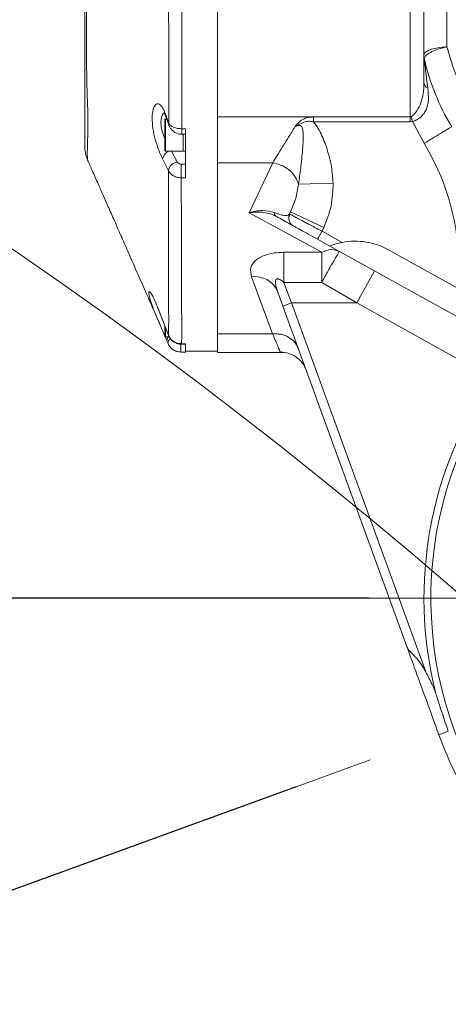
# Model space of a CAD drawing. Header units: millimetres. Extents: x 35469 to 44263, y -24881 to -16268.
# Tile 68 of 231: x 38581 to 38674, y -18148 to -17933. Entities that reach past the tile are written whole.
import ezdxf

# ---------------------------------------------------------------- set-up
doc = ezdxf.new("R2010")
doc.units = ezdxf.units.MM
doc.header["$LTSCALE"] = 0.3175
doc.linetypes.add('ACAD_ISO10W100', pattern=[18, 12, -3, 0, -3])
for name, color, linetype, lineweight in [('1轮廓实线层', 7, 'Continuous', 18), ('7标注层', 4, 'Continuous', 13), ('中心线', 4, 'ACAD_ISO10W100', 20)]:
    doc.layers.add(name, color=color, linetype=linetype, lineweight=lineweight)
doc.styles.add('标准汉字', font='gbenor.shx', dxfattribs={"bigfont": 'gbcbig.shx'})
doc.dimstyles.new('M1：18', dxfattribs={"dimscale": 18, "dimtxt": 3.5, "dimasz": 2.5, "dimexe": 2, "dimexo": 0, "dimgap": 1.5, "dimtad": 1, "dimdec": 1, "dimdsep": 46, "dimtxsty": '标准汉字', "dimcen": 5, "dimdle": 5, "dimclrd": 1, "dimclre": 1, "dimclrt": 256, "dimadec": 4, "dimazin": 2, "dimtfac": 1, "dimtdec": 1, "dimtmove": 0, "dimatfit": 3, "dimfxl": 1, "dimtolj": 1, "dimarcsym": 0})

# ---------------------------------------------------------------- blocks, each defined once
blk = doc.blocks.new('*D27')
at = {"layer": '7标注层', "color": 1, "lineweight": -2, "ltscale": 18, "transparency": 16777216}
for p, q in [((38657.01, -18059.5), (36752.75, -18059.5)), ((36788.75, -18794.5), (36788.75, -18104.5)), ((38585.62, -18839.5), (36752.75, -18839.5))]:
    blk.add_line(p, q, dxfattribs=at)
at = {"layer": '7标注层', "color": 1, "transparency": 16777216}
for points in [[(36796.25, -18104.5), (36781.25, -18104.5), (36788.75, -18059.5)], [(36781.25, -18794.5), (36796.25, -18794.5), (36788.75, -18839.5)]]:
    blk.add_solid(points, dxfattribs=at)
at = {"layer": 'Defpoints', "color": 0, "transparency": 16777216}
for p in [(36788.75, -18059.5), (38657.01, -18059.5), (38585.62, -18839.5)]:
    blk.add_point(p, dxfattribs=at)
at = {"layer": '7标注层', "transparency": 16777216, "insert": (36730.25, -18449.5), "char_height": 63, "attachment_point": 5, "rotation": 90, "style": '标准汉字'}
blk.add_mtext('\\A1;780', dxfattribs=at)
blk = doc.blocks.new('*D30')
at = {"layer": '7标注层', "color": 1, "lineweight": -2, "ltscale": 18, "transparency": 16777216}
for p, q in [((38643.82, -17909.5), (36752.75, -17909.5)), ((36788.75, -17954.5), (36788.75, -18014.5)), ((38657.01, -18059.5), (36752.75, -18059.5))]:
    blk.add_line(p, q, dxfattribs=at)
at = {"layer": '7标注层', "color": 1, "transparency": 16777216}
for points in [[(36796.25, -17954.5), (36781.25, -17954.5), (36788.75, -17909.5)], [(36781.25, -18014.5), (36796.25, -18014.5), (36788.75, -18059.5)]]:
    blk.add_solid(points, dxfattribs=at)
at = {"layer": 'Defpoints', "color": 0, "transparency": 16777216}
for p in [(38643.82, -17909.5), (36788.75, -18059.5), (38657.01, -18059.5)]:
    blk.add_point(p, dxfattribs=at)
at = {"layer": '7标注层', "transparency": 16777216, "insert": (36730.25, -17984.5), "char_height": 63, "attachment_point": 5, "rotation": 90, "style": '标准汉字'}
blk.add_mtext('\\A1;150', dxfattribs=at)
blk = doc.blocks.new('*D31')
at = {"layer": '7标注层', "color": 1, "lineweight": -2, "ltscale": 18, "transparency": 16777216}
for p, q in [((38753.98, -17970.42), (38753.98, -17628.92)), ((38641.09, -18100.59), (38349.37, -18206.76))]:
    blk.add_line(p, q, dxfattribs=at)
blk.add_arc((38753.98, -18059.5), 394.58, 96.5379, 193.4621, dxfattribs=at)
at = {"layer": '7标注层', "color": 1, "transparency": 16777216}
for points in [[(38709.48, -17674.97), (38708.63, -17659.99), (38753.98, -17664.92)], [(38363.06, -18153.51), (38377.43, -18149.2), (38383.2, -18194.45)]]:
    blk.add_solid(points, dxfattribs=at)
at = {"layer": 'Defpoints', "color": 0, "transparency": 16777216}
for p in [(38430.76, -17833.17), (38753.98, -17970.42), (38753.98, -18059.5), (38641.09, -18100.59), (38753.98, -18971.19)]:
    blk.add_point(p, dxfattribs=at)
at = {"layer": '7标注层', "transparency": 16777216, "insert": (38446.82, -17714.89), "char_height": 63, "attachment_point": 5, "rotation": 41.7122, "style": '标准汉字'}
blk.add_mtext('\\A1;110%%d', dxfattribs=at)
blk = doc.blocks.new('*D33')
at = {"layer": '7标注层', "color": 1, "lineweight": -2, "ltscale": 18, "transparency": 16777216}
blk.add_arc((38753.98, -18839.5), 445.67, 95.7877, 176.2123, dxfattribs=at)
at = {"layer": '7标注层', "color": 1, "transparency": 16777216}
for points in [[(38709.42, -18403.59), (38708.66, -18388.61), (38753.98, -18393.83)], [(38301.79, -18809.94), (38316.79, -18810.17), (38308.59, -18855.05)]]:
    blk.add_solid(points, dxfattribs=at)
at = {"layer": 'Defpoints', "color": 0, "transparency": 16777216}
for p in [(38753.98, -17970.42), (38526.67, -18456.15), (38753.98, -18839.5), (37974.46, -18866.72), (38753.98, -18971.19)]:
    blk.add_point(p, dxfattribs=at)
at = {"layer": '7标注层', "transparency": 16777216, "insert": (38391.31, -18489.27), "char_height": 63, "attachment_point": 5, "rotation": 46, "style": '标准汉字'}
blk.add_mtext('\\A1;92%%d', dxfattribs=at)
blk = doc.blocks.new('*D44')
at = {"layer": '7标注层', "color": 1, "lineweight": -2, "ltscale": 18, "transparency": 16777216}
for p, q in [((37974.46, -17796.16), (40892.23, -17796.16)), ((40856.23, -18794.5), (40856.23, -17841.16)), ((40604.54, -18839.5), (40892.23, -18839.5))]:
    blk.add_line(p, q, dxfattribs=at)
at = {"layer": '7标注层', "color": 1, "transparency": 16777216}
for points in [[(40863.73, -17841.16), (40848.73, -17841.16), (40856.23, -17796.16)], [(40848.73, -18794.5), (40863.73, -18794.5), (40856.23, -18839.5)]]:
    blk.add_solid(points, dxfattribs=at)
at = {"layer": 'Defpoints', "color": 0, "transparency": 16777216}
for p in [(37974.46, -17796.16), (40856.23, -17796.16), (40604.54, -18839.5)]:
    blk.add_point(p, dxfattribs=at)
at = {"layer": '7标注层', "transparency": 16777216, "insert": (40797.73, -18317.83), "char_height": 63, "attachment_point": 5, "rotation": 90, "style": '标准汉字'}
blk.add_mtext('\\A1;1043.3', dxfattribs=at)

msp = doc.modelspace()

# ---------------------------------------------------------------- linework, layer by layer
at = {"layer": '1轮廓实线层', "ltscale": 18}
for p, q in [((38623.983, -17801.106), (38623.983, -18005.58)), ((38594.983, -17823.202), (38594.983, -17960.889)), ((38623.983, -17859.399), (38623.983, -17954.488)), ((38673.983, -17871.376), (38673.983, -17939.279)), ((38665.983, -17909.495), (38665.983, -17954.488)), ((38668.983, -17909.495), (38668.983, -17947.077)), ((38612.483, -17961.895), (38612.483, -17955.095)), ((38612.854, -17954.995), (38612.583, -17954.995)), ((38612.583, -17954.995), (38612.583, -17961.995)), ((38612.659, -17954.049), (38613.333, -17955.955)), ((38612.692, -17954.545), (38613.374, -17956.439)), ((38623.983, -17954.488), (38665.983, -17954.488)), ((38623.983, -17954.488), (38623.983, -17964.533)), ((38665.983, -17954.546), (38644.906, -17954.546)), ((38644.906, -17954.546), (38644.906, -17955.582)), ((38644.906, -17955.582), (38665.983, -17955.582)), ((38665.983, -17954.488), (38666.209, -17954.486)), ((38665.983, -17954.488), (38665.983, -17954.546)), ((38665.983, -17955.582), (38665.983, -17954.546)), ((38666.448, -17955.522), (38665.983, -17955.582)), ((38666.182, -17954.499), (38666.209, -17954.486)), ((38666.182, -17954.499), (38666.448, -17955.522)), ((38666.489, -17955.515), (38666.448, -17955.522)), ((38666.448, -17955.522), (38669.025, -17960.297)), ((38616.983, -17957.124), (38616.201, -17957.124)), ((38616.201, -17957.124), (38616.201, -17958.311)), ((38616.983, -17957.124), (38616.983, -17967.812)), ((38612.483, -17959.278), (38612.137, -17958.495)), ((38616.201, -17958.32), (38616.983, -17958.32)), ((38616.483, -17958.495), (38616.483, -17958.32)), ((38616.483, -17958.32), (38616.483, -17961.995)), ((38616.483, -17961.995), (38616.483, -17958.495)), ((38612.583, -17961.995), (38616.483, -17961.995)), ((38615.122, -17964.359), (38613.944, -17961.995)), ((38616.483, -17961.995), (38616.983, -17961.995)), ((38613.25, -17966.26), (38611.976, -17963.699)), ((38616.057, -17964.848), (38616.057, -17966.172)), ((38616.983, -17964.848), (38616.057, -17964.848)), ((38616.057, -17966.172), (38616.057, -17967.812)), ((38623.983, -17964.533), (38635.981, -17964.533)), ((38623.983, -17964.533), (38623.983, -18001.836)), ((38635.981, -17964.533), (38630.847, -17975.419)), ((38616.057, -17967.812), (38616.983, -17967.812)), ((38649.161, -17968.98), (38641.629, -17969.229)), ((38630.847, -17975.419), (38646.671, -17984.059)), ((38639.667, -17975.708), (38639.87, -17975.271)), ((38639.87, -17975.271), (38647.121, -17978.652)), ((38647.121, -17978.652), (38646.74, -17979.469)), ((38648.436, -17982.696), (38645.77, -17981.218)), ((38646.74, -17979.469), (38651.135, -17981.905)), ((38648.436, -17982.696), (38679.687, -18000.019)), ((38661.255, -17983.513), (38663.74, -17984.891)), ((38646.671, -17984.059), (38638.44, -17984.059)), ((38638.44, -17984.059), (38638.44, -17990.626)), ((38646.671, -17990.626), (38646.671, -17984.059)), ((38663.74, -17984.891), (38676.462, -17991.943)), ((38631.391, -17989.426), (38635.959, -18001.836)), ((38658.178, -17988.096), (38654.3, -17995.093)), ((38638.44, -17990.626), (38646.671, -17990.626)), ((38640.087, -17995.093), (38638.44, -17990.626)), ((38654.3, -17995.093), (38646.671, -17990.626)), ((38638.208, -17995.777), (38637.029, -17992.538)), ((38610.831, -17995.919), (38613.283, -18002.127)), ((38610.909, -17996.144), (38613.363, -18002.344)), ((38638.208, -17995.777), (38640.087, -17995.093)), ((38665.24, -18070.046), (38638.208, -17995.777)), ((38640.087, -17995.093), (38669.37, -18075.547)), ((38654.3, -17995.093), (38640.087, -17995.093)), ((38683.849, -18011.472), (38654.3, -17995.093)), ((38611.565, -18000.259), (38611.759, -18000.701)), ((38612.483, -18002.395), (38612.483, -18000.119)), ((38612.583, -18000.383), (38612.583, -18002.495)), ((38612.963, -18003.473), (38612.55, -18002.523)), ((38612.583, -18002.495), (38613.457, -18002.495)), ((38613.391, -18002.332), (38613.283, -18002.127)), ((38623.983, -18001.836), (38635.959, -18001.836)), ((38623.983, -18001.836), (38623.983, -18005.886)), ((38612.963, -18003.473), (38613.193, -18004.003)), ((38615.942, -18005.805), (38615.942, -18004.085)), ((38616.983, -18003.997), (38616.121, -18003.997)), ((38616.121, -18004.104), (38616.121, -18003.997)), ((38616.121, -18004.104), (38616.983, -18004.104)), ((38616.983, -18003.997), (38616.983, -18005.898)), ((38615.942, -18005.805), (38616.983, -18005.805)), ((38616.983, -18005.62), (38623.983, -18005.62)), ((38623.983, -18005.886), (38637.986, -18005.886)), ((38637.824, -18005.855), (38638.15, -18005.872)), ((38674.285, -18088.503), (38672.23, -18089.251))]:
    msp.add_line(p, q, dxfattribs=at)
at = {"layer": '1轮廓实线层', "lineweight": 20, "ltscale": 18}
for points in [[(38612.659, -17954.049), (38612.643, -17954.336), (38612.692, -17954.546)], [(38610.831, -17995.919), (38610.884, -17996.1), (38610.91, -17996.144)], [(38637.722, -18005.851), (38637.672, -18005.849), (38637.643, -18005.848), (38637.639, -18005.848), (38637.639, -18005.848), (38637.638, -18005.848), (38637.638, -18005.848), (38637.638, -18005.848), (38637.638, -18005.848), (38637.638, -18005.848), (38637.638, -18005.848), (38637.638, -18005.848), (38637.638, -18005.848)]]:
    msp.add_lwpolyline(points, dxfattribs=at)
for centre, radius, start, end in [((38717.841, -17930.869), 50, 192.79542, 211.084), ((38670.433, -17946.911), 1.46, 186.53732, 244.33593), ((38612.583, -17955.095), 0.1, 90, 180), ((39330.54, -17774.129), 688.378, 195.188927, 195.27774), ((38614.134, -17964.03), 2.183, 111.23128, 171.26862), ((38612.583, -17961.895), 0.1, 180, 270), ((38615.536, -17966.64), 2.318, 100.3125, 170.58256), ((38641.479, -17976.553), 2, 155, 186.4496), ((38753.983, -18059.495), 83.5, 0, 209.18946), ((38641.479, -17976.553), 2, 202.79552, 241), ((38653.983, -17996.633), 15, 61, 100.94451), ((38632.198, -17994.627), 5.264, 23.3811, 98.81545), ((38612.583, -18002.395), 0.1, 180, 270), ((38614.017, -18003.338), 1.1, 129.97623, 177.07715), ((38614.339, -18003.84), 1.157, 123.77719, 188.11063), ((38753.983, -18059.495), 85, 145.59946, 193.78235), ((38753.983, -18059.495), 87, 200, 212.74072)]:
    msp.add_arc(centre, radius, start, end, dxfattribs=at)
at = {"layer": '1轮廓实线层', "ltscale": 18}
for points, knots in [([(38613.333, -17955.955), (38613.33, -17953.992), (38613.323, -17950.092), (38613.311, -17944.136), (38613.303, -17938.179), (38613.296, -17930.19), (38613.293, -17920.165), (38613.3, -17908.126), (38613.318, -17896.132), (38613.346, -17884.193), (38613.369, -17872.311), (38613.382, -17864.53), (38613.389, -17860.63)], [0, 0, 0, 0, 14724.2432397, 29255.8912033, 43782.0086326, 58319.8096787, 87333.226134, 116128.6762076, 144833.9045631, 173577.5973133, 202497.6770638, 231565.3615635, 231565.3615635, 231565.3615635, 231565.3615635]), ([(38616.201, -17957.124), (38616.199, -17955.693), (38616.194, -17952.958), (38616.179, -17948.803), (38616.168, -17944.783), (38616.158, -17940.738), (38616.15, -17936.678), (38616.139, -17929.892), (38616.134, -17920.365), (38616.147, -17908.104), (38616.176, -17895.883), (38616.222, -17883.71), (38616.258, -17871.589), (38616.278, -17863.651), (38616.287, -17859.672)], [0, 0, 0, 0, 12599.5633936, 24078.594971, 35546.9020104, 47010.7371699, 58476.3547881, 69950.1316547, 104290.5169228, 138372.0198542, 172352.6226629, 206396.4167279, 240670.6380387, 275120.2807987, 275120.2807987, 275120.2807987, 275120.2807987]), ([(38595.485, -17884.51), (38595.484, -17884.6), (38595.483, -17884.761), (38595.481, -17885.05), (38595.478, -17885.478), (38595.474, -17886.246), (38595.465, -17887.629), (38595.452, -17890.138), (38595.435, -17893.864), (38595.417, -17898.554), (38595.402, -17903.559), (38595.389, -17908.622), (38595.378, -17913.69), (38595.37, -17918.709), (38595.363, -17923.619), (38595.358, -17928.365), (38595.355, -17932.893), (38595.352, -17937.156), (38595.365, -17941.127), (38595.417, -17944.784), (38595.487, -17948.185), (38595.561, -17950.638), (38595.621, -17952.128), (38595.648, -17952.739), (38595.659, -17952.998), (38595.665, -17953.121), (38595.668, -17953.174), (38595.669, -17953.198)], [0, 0, 0, 0, 2169.165128, 3874.9671479, 6924.3140196, 12372.5754824, 22064.7241786, 39267.8265357, 69806.3359642, 104561.3077426, 139505.8318761, 174123.4707902, 208746.8414025, 243612.8227523, 278221.150065, 312818.1344725, 347644.7611116, 382222.0616715, 416923.3409153, 452038.863625, 486910.6724828, 526167.6582016, 543662.7656511, 551380.0322627, 554773.2934461, 556266.0384842, 557438.7652107, 557438.7652107, 557438.7652107, 557438.7652107]), ([(38673.983, -17939.279), (38673.97, -17939.28), (38673.593, -17939.287), (38672.655, -17939.342), (38671.26, -17939.563), (38670.001, -17939.967), (38669.147, -17940.481), (38669.038, -17940.856), (38668.983, -17941.044)], [0, 0, 0, 0, 710.6973798, 20796.196218, 51595.2186968, 82281.1060421, 112945.5461302, 143645.8925355, 143645.8925355, 143645.8925355, 143645.8925355]), ([(38673.983, -17939.279), (38673.97, -17939.282), (38673.6, -17939.35), (38672.679, -17939.556), (38671.309, -17939.999), (38670.073, -17940.602), (38669.234, -17941.249), (38669.126, -17941.639), (38669.072, -17941.835)], [0, 0, 0, 0, 720.7522033, 20795.4000927, 51593.3798613, 82278.2763901, 112941.5657271, 143640.5998255, 143640.5998255, 143640.5998255, 143640.5998255]), ([(38673.983, -17939.279), (38674.616, -17941.467), (38675.898, -17945.901), (38678.157, -17949.778), (38679.302, -17951.742)], [0, 0, 0, 0, 27808.2493202, 56359.5785963, 56359.5785963, 56359.5785963, 56359.5785963]), ([(38669.082, -17941.942), (38669.084, -17941.956), (38669.086, -17941.985), (38669.112, -17942.264), (38669.186, -17943.048), (38669.394, -17945.073), (38669.636, -17946.95), (38669.801, -17948.227)], [0, 0, 0, 0, 5505.8467565, 11409.4919634, 24631.767397, 54545.9200338, 118263.4179377, 118263.4179377, 118263.4179377, 118263.4179377]), ([(38666.209, -17954.486), (38666.428, -17954.312), (38666.889, -17953.946), (38667.626, -17952.928), (38668.392, -17951.442), (38668.919, -17949.374), (38668.961, -17947.871), (38668.983, -17947.077)], [0, 0, 0, 0, 11883.7920398, 25028.4289072, 53219.5616683, 83851.7088556, 118137.4886855, 118137.4886855, 118137.4886855, 118137.4886855]), ([(38669.801, -17948.227), (38669.894, -17949.111), (38670.067, -17950.756), (38669.658, -17952.636), (38668.957, -17953.853), (38668.286, -17954.598), (38667.474, -17955.222), (38666.817, -17955.418), (38666.489, -17955.515)], [0, 0, 0, 0, 42980.8848751, 79906.7382446, 96726.9036193, 112588.8711409, 128046.0328722, 143447.7500173, 143447.7500173, 143447.7500173, 143447.7500173]), ([(38595.669, -17953.198), (38595.669, -17953.229), (38595.669, -17953.286), (38595.669, -17953.388), (38595.669, -17953.536), (38595.67, -17953.798), (38595.67, -17954.26), (38595.67, -17955.06), (38595.666, -17956.412), (38595.646, -17958.574), (38595.607, -17960.843), (38595.522, -17962.571), (38595.601, -17963.778), (38595.639, -17963.873), (38595.657, -17963.917)], [0, 0, 0, 0, 1256.1881349, 2243.145063, 4005.5236741, 7152.4973902, 12771.7373679, 22805.3041018, 40721.7998733, 72727.676867, 129531.7976126, 180046.6377475, 230699.0276159, 274725.7747302, 274725.7747302, 274725.7747302, 274725.7747302]), ([(38610.951, -17961.294), (38610.689, -17960.499), (38610.166, -17958.909), (38609.736, -17956.383), (38609.674, -17954.149), (38609.98, -17952.51), (38610.549, -17951.65), (38611.254, -17951.645), (38611.997, -17952.4), (38612.438, -17953.499), (38612.659, -17954.049)], [0, 0, 0, 0, 23765.3719802, 47549.315894, 71270.0072754, 94816.3595042, 118130.5041563, 141228.9249756, 164231.5526559, 187320.502848, 187320.502848, 187320.502848, 187320.502848]), ([(38612.137, -17958.495), (38611.986, -17957.991), (38611.683, -17956.981), (38611.576, -17955.531), (38611.764, -17954.42), (38612.076, -17953.794), (38612.328, -17953.697), (38612.392, -17953.672)], [0, 0, 0, 0, 27146.4567201, 54355.9714185, 81616.4207751, 108914.43385, 118304.8660364, 118304.8660364, 118304.8660364, 118304.8660364]), ([(38612.356, -17953.495), (38612.353, -17953.495), (38612.244, -17953.495), (38612.413, -17953.717), (38612.593, -17954.252), (38612.692, -17954.545)], [0, 0, 0, 0, 917.330216, 34297.5054974, 74696.5730109, 74696.5730109, 74696.5730109, 74696.5730109]), ([(38644.906, -17954.546), (38644.496, -17954.568), (38643.678, -17954.611), (38642.508, -17955.028), (38641.533, -17955.776), (38641.068, -17956.408), (38640.835, -17956.726)], [0, 0, 0, 0, 24970.1697654, 49871.6936458, 74809.1201264, 99956.1600391, 99956.1600391, 99956.1600391, 99956.1600391]), ([(38644.906, -17955.582), (38644.554, -17955.532), (38643.859, -17955.433), (38642.403, -17955.74), (38641.476, -17956.323), (38640.835, -17956.726)], [0, 0, 0, 0, 17974.1427495, 35449.5710054, 74609.0122437, 74609.0122437, 74609.0122437, 74609.0122437]), ([(38649.161, -17968.98), (38649.071, -17967.801), (38648.89, -17965.433), (38648.034, -17961.963), (38647.012, -17959.17), (38645.966, -17957.025), (38645.26, -17956.064), (38644.906, -17955.582)], [0, 0, 0, 0, 29360.1422992, 58971.9467736, 88479.5507652, 103239.6235889, 118081.7871928, 118081.7871928, 118081.7871928, 118081.7871928]), ([(38665.983, -17954.546), (38666.017, -17954.544), (38666.086, -17954.539), (38666.15, -17954.512), (38666.182, -17954.499)], [0, 0, 0, 0, 27630.9937698, 56330.9780009, 56330.9780009, 56330.9780009, 56330.9780009]), ([(38613.379, -17956.434), (38613.354, -17956.363), (38613.302, -17956.212), (38613.322, -17956.044), (38613.333, -17955.955)], [0, 0, 0, 0, 26736.3513398, 56418.3253899, 56418.3253899, 56418.3253899, 56418.3253899]), ([(38613.333, -17955.955), (38613.448, -17956.109), (38613.68, -17956.419), (38614.35, -17956.797), (38615.21, -17957.07), (38615.868, -17957.106), (38616.201, -17957.124)], [0, 0, 0, 0, 24034.008729, 48703.0257928, 74074.6067218, 100032.7681846, 100032.7681846, 100032.7681846, 100032.7681846]), ([(38613.373, -17956.435), (38613.469, -17956.645), (38613.678, -17957.098), (38614.268, -17957.704), (38614.973, -17958.098), (38615.654, -17958.29), (38616.016, -17958.31), (38616.201, -17958.32)], [0, 0, 0, 0, 23604.5085224, 51215.1363322, 82941.8339602, 100255.918308, 118273.2975188, 118273.2975188, 118273.2975188, 118273.2975188]), ([(38640.835, -17956.726), (38640.361, -17957.488), (38639.421, -17959), (38638.129, -17961.077), (38636.957, -17962.962), (38636.304, -17964.013), (38635.981, -17964.533)], [0, 0, 0, 0, 25732.650682, 50998.4828159, 75732.9161115, 99910.0497766, 99910.0497766, 99910.0497766, 99910.0497766]), ([(38640.835, -17956.726), (38641.052, -17956.598), (38641.353, -17956.421), (38641.75, -17956.357), (38641.936, -17956.381), (38642.059, -17956.427), (38642.169, -17956.5), (38642.301, -17956.637), (38642.495, -17956.997), (38642.675, -17958.001), (38642.649, -17959.616), (38642.454, -17962.35), (38642.121, -17965.597), (38641.787, -17968.063), (38641.629, -17969.229)], [0, 0, 0, 0, 13687.3702573, 19016.3629934, 21403.8397938, 23709.4263823, 26015.6955604, 28434.1763548, 33910.5977805, 47883.7649633, 83773.2174237, 123533.3019615, 203048.4930281, 274250.7503975, 274250.7503975, 274250.7503975, 274250.7503975]), ([(38669.025, -17960.297), (38669.779, -17959.843), (38670.939, -17959.143), (38672.335, -17958.302), (38673.296, -17957.723), (38674.069, -17957.256), (38674.817, -17956.806), (38674.94, -17956.732), (38675.02, -17956.683)], [0, 0, 0, 0, 34325.294361, 52803.2018692, 71673.2370856, 90543.2723019, 109021.1798098, 143346.4741717, 143346.4741717, 143346.4741717, 143346.4741717]), ([(38594.983, -17960.721), (38595.014, -17961.312), (38595.077, -17962.495), (38595.478, -17963.545), (38595.679, -17964.07)], [0, 0, 0, 0, 28206.7543003, 56412.9684112, 56412.9684112, 56412.9684112, 56412.9684112]), ([(38611.976, -17963.699), (38611.803, -17963.334), (38611.455, -17962.604), (38611.119, -17961.732), (38610.951, -17961.294)], [0, 0, 0, 0, 28132.2016314, 56383.0185357, 56383.0185357, 56383.0185357, 56383.0185357]), ([(38669.025, -17960.297), (38670.178, -17962.388), (38672.494, -17966.589), (38674.834, -17973.422), (38676.358, -17980.482), (38676.543, -17985.275), (38676.635, -17987.661)], [0, 0, 0, 0, 24798.911975, 49827.6780624, 74856.4441487, 99655.3561207, 99655.3561207, 99655.3561207, 99655.3561207]), ([(38595.617, -17963.934), (38595.954, -17964.697), (38596.729, -17966.45), (38597.855, -17969.001), (38598.942, -17971.463), (38599.823, -17973.462), (38600.567, -17975.149), (38601.308, -17976.828), (38602.325, -17979.135), (38603.756, -17982.382), (38605.661, -17986.708), (38607.944, -17991.895), (38609.918, -17996.383), (38611.126, -17999.137), (38611.453, -17999.881)], [0, 0, 0, 0, 17412.020344, 40016.2856454, 59171.8728288, 74723.0406529, 86565.0392686, 97991.2346345, 112706.304086, 138875.6311416, 171598.9102182, 210946.6263045, 256995.2504794, 274050.1972494, 274050.1972494, 274050.1972494, 274050.1972494]), ([(38616.057, -17964.848), (38615.956, -17964.841), (38615.754, -17964.828), (38615.48, -17964.722), (38615.253, -17964.566), (38615.166, -17964.428), (38615.122, -17964.359)], [0, 0, 0, 0, 25000.3873545, 49896.2888612, 74865.2026771, 99943.6204217, 99943.6204217, 99943.6204217, 99943.6204217]), ([(38613.283, -18002.127), (38613.292, -18001.166), (38613.308, -17999.264), (38613.292, -17995.807), (38613.288, -17992.429), (38613.281, -17988.933), (38613.272, -17983.574), (38613.257, -17976.173), (38613.252, -17969.566), (38613.25, -17966.26)], [0, 0, 0, 0, 16402.5859042, 32483.1865655, 48562.7103683, 64643.8337146, 80729.5132716, 120976.784139, 161259.3925339, 161259.3925339, 161259.3925339, 161259.3925339]), ([(38616.057, -17967.812), (38615.754, -17967.79), (38615.149, -17967.748), (38614.327, -17967.412), (38613.645, -17966.917), (38613.382, -17966.48), (38613.25, -17966.26)], [0, 0, 0, 0, 24983.4445692, 49955.6406325, 74897.5675212, 99917.3080985, 99917.3080985, 99917.3080985, 99917.3080985]), ([(38635.981, -17964.533), (38636.564, -17964.668), (38637.798, -17964.954), (38639.525, -17966.001), (38640.97, -17967.474), (38641.41, -17968.645), (38641.629, -17969.229)], [0, 0, 0, 0, 22394.6944625, 47321.7445092, 73661.1646561, 99846.4021961, 99846.4021961, 99846.4021961, 99846.4021961]), ([(38616.121, -18003.997), (38616.135, -18003.179), (38616.16, -18001.604), (38616.136, -17998.641), (38616.129, -17995.841), (38616.119, -17992.945), (38616.109, -17990.003), (38616.094, -17984.997), (38616.066, -17977.753), (38616.06, -17971.126), (38616.057, -17967.812)], [0, 0, 0, 0, 16652.1633979, 32079.8469994, 47505.7108032, 62931.6065392, 78359.3722406, 93791.0172919, 140121.3176551, 186468.7191889, 186468.7191889, 186468.7191889, 186468.7191889]), ([(38641.629, -17969.229), (38641.457, -17970.263), (38641.11, -17972.352), (38640.286, -17974.291), (38639.87, -17975.271)], [0, 0, 0, 0, 27856.4973711, 56268.1147484, 56268.1147484, 56268.1147484, 56268.1147484]), ([(38647.121, -17978.652), (38647.742, -17977.104), (38648.987, -17974), (38649.103, -17970.657), (38649.161, -17968.98)], [0, 0, 0, 0, 28034.2977661, 56241.5682918, 56241.5682918, 56241.5682918, 56241.5682918]), ([(38636.309, -17975.379), (38635.491, -17975.162), (38633.837, -17974.723), (38631.851, -17975.185), (38630.847, -17975.419)], [0, 0, 0, 0, 27828.9903862, 56266.0975278, 56266.0975278, 56266.0975278, 56266.0975278]), ([(38630.847, -17975.419), (38631.932, -17975.338), (38633.555, -17975.217), (38635.533, -17975.65), (38636.373, -17976.044), (38636.79, -17976.241)], [0, 0, 0, 0, 37478.4750725, 56059.1868244, 74464.9863034, 74464.9863034, 74464.9863034, 74464.9863034]), ([(38639.667, -17975.708), (38639.586, -17975.806), (38639.427, -17976.002), (38638.789, -17976.059), (38637.886, -17975.949), (38636.826, -17975.566), (38636.309, -17975.379)], [0, 0, 0, 0, 25717.1207805, 51213.619853, 76077.4677254, 99746.4033166, 99746.4033166, 99746.4033166, 99746.4033166]), ([(38636.79, -17976.241), (38636.669, -17976.144), (38636.486, -17975.998), (38636.352, -17975.668), (38636.324, -17975.475), (38636.309, -17975.379)], [0, 0, 0, 0, 37152.2942492, 55967.3654186, 74463.3707806, 74463.3707806, 74463.3707806, 74463.3707806]), ([(38640.51, -17978.302), (38640.472, -17978.281), (38640.397, -17978.24), (38639.864, -17977.944), (38639.213, -17977.583), (38638.58, -17977.233), (38637.802, -17976.801), (38637.128, -17976.428), (38636.79, -17976.241)], [0, 0, 0, 0, 35811.2380286, 71631.6120507, 89455.0176446, 107394.2406795, 125294.2910805, 143210.0319918, 143210.0319918, 143210.0319918, 143210.0319918]), ([(38639.803, -17975.78), (38639.718, -17975.935), (38639.546, -17976.251), (38639.497, -17976.806), (38639.616, -17977.367), (38639.842, -17977.688), (38639.954, -17977.846)], [0, 0, 0, 0, 24346.2036862, 49602.8791639, 75018.5979027, 99734.3085359, 99734.3085359, 99734.3085359, 99734.3085359]), ([(38639.803, -17975.781), (38639.802, -17975.78), (38639.668, -17975.709), (38639.667, -17975.708), (38639.667, -17975.708)], [0, 0, 0, 0, 359.0570777, 56250.5030867, 56250.5030867, 56250.5030867, 56250.5030867]), ([(38646.74, -17979.469), (38646.2, -17979.182), (38645.274, -17978.69), (38644.076, -17978.052), (38643.157, -17977.564), (38642.39, -17977.156), (38641.587, -17976.729), (38640.818, -17976.32), (38640.148, -17975.964), (38639.919, -17975.842), (38639.803, -17975.781)], [0, 0, 0, 0, 31058.1599691, 53342.2991191, 72301.1098474, 90093.5050466, 106719.410082, 133956.6043282, 160021.6550638, 186667.9566816, 186667.9566816, 186667.9566816, 186667.9566816]), ([(38645.77, -17981.218), (38645.081, -17980.836), (38643.703, -17980.072), (38641.964, -17979.108), (38640.747, -17978.434), (38640.589, -17978.346), (38640.51, -17978.302)], [0, 0, 0, 0, 24951.1054378, 49885.7755997, 74797.1842619, 99692.1314467, 99692.1314467, 99692.1314467, 99692.1314467]), ([(38645.77, -17981.218), (38645.783, -17981.195), (38645.803, -17981.159), (38645.924, -17980.941), (38646.049, -17980.715), (38646.204, -17980.435), (38646.43, -17980.028), (38646.618, -17979.689), (38646.74, -17979.469)], [0, 0, 0, 0, 34273.7226017, 52723.8681288, 71565.5522155, 90407.2363022, 108857.3818293, 143131.104431, 143131.104431, 143131.104431, 143131.104431]), ([(38651.135, -17981.905), (38650.688, -17982.004), (38649.972, -17982.162), (38649.154, -17982.427), (38648.698, -17982.593), (38648.469, -17982.682), (38648.446, -17982.692), (38648.436, -17982.696)], [0, 0, 0, 0, 42016.1936355, 67267.275173, 87900.4730671, 105287.0984523, 117829.0988798, 117829.0988798, 117829.0988798, 117829.0988798]), ([(38638.44, -17984.059), (38637.716, -17984.085), (38636.303, -17984.137), (38634.512, -17984.574), (38633.156, -17985.159), (38631.883, -17986.062), (38630.962, -17987.546), (38631.239, -17988.76), (38631.391, -17989.426)], [0, 0, 0, 0, 21308.1837817, 41629.0819891, 57169.5600076, 72918.1778534, 104671.5546947, 143114.7969143, 143114.7969143, 143114.7969143, 143114.7969143]), ([(38646.671, -17990.626), (38647.151, -17989.763), (38647.89, -17988.436), (38648.782, -17986.858), (38649.398, -17985.778), (38649.898, -17984.912), (38650.39, -17984.08), (38650.487, -17983.951), (38650.549, -17983.867)], [0, 0, 0, 0, 34297.3083247, 52714.4272391, 71508.2985077, 90302.1697767, 108719.288692, 143016.5970193, 143016.5970193, 143016.5970193, 143016.5970193]), ([(38638.44, -17990.626), (38638.223, -17990.44), (38637.877, -17990.143), (38637.413, -17989.906), (38637.145, -17989.851), (38636.987, -17989.857), (38636.855, -17989.908), (38636.703, -17990.041), (38636.587, -17990.343), (38636.579, -17991.191), (38636.834, -17991.954), (38637.029, -17992.538)], [0, 0, 0, 0, 34167.1926245, 54500.1115819, 62285.0666448, 69272.8268255, 76042.9045865, 83198.2487363, 100580.7468432, 124891.6227012, 204637.9360908, 204637.9360908, 204637.9360908, 204637.9360908]), ([(38611.062, -17999.097), (38610.767, -17998.403), (38610.177, -17997.012), (38609.48, -17995.127), (38609.033, -17993.626), (38608.901, -17992.717), (38609.081, -17992.525), (38609.517, -17993.06), (38610.122, -17994.197), (38610.595, -17995.345), (38610.831, -17995.919)], [0, 0, 0, 0, 23489.0854481, 47057.789186, 70588.8880377, 94023.6550435, 117321.7397609, 140472.2877694, 163510.7905994, 186529.1937537, 186529.1937537, 186529.1937537, 186529.1937537]), ([(38612.483, -18002.37), (38612.337, -18002.036), (38611.888, -18001.003), (38611.395, -17999.866), (38611.062, -17999.097)], [0, 0, 0, 0, 18161.1414708, 56147.8617059, 56147.8617059, 56147.8617059, 56147.8617059]), ([(38611.759, -18000.701), (38611.934, -18001.101), (38612.341, -18002.035), (38612.709, -18002.828), (38612.919, -18003.281)], [0, 0, 0, 0, 24007.947707, 56140.6902932, 56140.6902932, 56140.6902932, 56140.6902932]), ([(38613.283, -18002.127), (38613.409, -18002.386), (38613.661, -18002.906), (38614.342, -18003.505), (38615.181, -18003.917), (38615.807, -18003.97), (38616.121, -18003.997)], [0, 0, 0, 0, 24610.439935, 49387.0887797, 74340.7636891, 99529.3557452, 99529.3557452, 99529.3557452, 99529.3557452]), ([(38613.363, -18002.343), (38613.497, -18002.596), (38613.765, -18003.098), (38614.443, -18003.659), (38615.247, -18004.034), (38615.831, -18004.081), (38616.121, -18004.104)], [0, 0, 0, 0, 25250.5637684, 50237.8750955, 74970.4288792, 99527.3287782, 99527.3287782, 99527.3287782, 99527.3287782]), ([(38635.959, -18001.836), (38636.567, -18001.837), (38637.813, -18001.838), (38639.507, -18002.512), (38640.879, -18003.607), (38641.362, -18004.604), (38641.597, -18005.09)], [0, 0, 0, 0, 24232.163184, 49725.7083122, 75219.2534411, 99451.4166264, 99451.4166264, 99451.4166264, 99451.4166264]), ([(38635.959, -18001.836), (38636.201, -18002.402), (38636.678, -18003.523), (38637.186, -18004.714), (38637.542, -18005.549), (38637.628, -18005.749), (38637.67, -18005.849)], [0, 0, 0, 0, 25246.6668091, 49966.3309704, 74813.9606125, 99443.2993162, 99443.2993162, 99443.2993162, 99443.2993162]), ([(38615.942, -18005.805), (38615.635, -18005.778), (38615.029, -18005.724), (38614.227, -18005.311), (38613.583, -18004.734), (38613.322, -18004.244), (38613.193, -18004.003)], [0, 0, 0, 0, 26153.7253387, 51587.5676069, 75991.0265621, 99508.5223876, 99508.5223876, 99508.5223876, 99508.5223876]), ([(38643.297, -18009.758), (38643.036, -18009.203), (38642.515, -18008.09), (38641.155, -18006.851), (38639.511, -18006.011), (38638.283, -18005.903), (38637.67, -18005.849)], [0, 0, 0, 0, 24794.5363043, 49714.4245332, 74611.4643208, 99396.1846891, 99396.1846891, 99396.1846891, 99396.1846891]), ([(38672.23, -18089.251), (38671.318, -18086.746), (38669.529, -18081.832), (38667.195, -18075.417), (38665.78, -18071.531), (38665.24, -18070.046)], [0, 0, 0, 0, 28765.7033742, 56424.4360744, 73547.6416064, 73547.6416064, 73547.6416064, 73547.6416064]), ([(38665.24, -18070.046), (38665.243, -18070.054), (38665.379, -18070.424), (38665.914, -18071.118), (38667.144, -18072.27), (38668.38, -18073.755), (38669.036, -18074.941), (38669.37, -18075.547)], [0, 0, 0, 0, 611.1511305, 26466.8101483, 52927.7463543, 84146.3783024, 116634.4161347, 116634.4161347, 116634.4161347, 116634.4161347]), ([(38669.37, -18075.547), (38669.832, -18076.456), (38670.492, -18077.756), (38671.143, -18079.13), (38671.371, -18079.618), (38671.414, -18079.71), (38671.43, -18079.745)], [0, 0, 0, 0, 64486.4132185, 92131.2319288, 96077.2454502, 98528.6181706, 98528.6181706, 98528.6181706, 98528.6181706]), ([(38671.43, -18079.745), (38671.542, -18080.13), (38672.401, -18083.078), (38673.409, -18085.979), (38674.285, -18088.503)], [0, 0, 0, 0, 7242.1554155, 55539.9254584, 55539.9254584, 55539.9254584, 55539.9254584])]:
    msp.add_open_spline(points, degree=3, knots=knots, dxfattribs=at)
msp.add_open_spline([(38650.549, -17983.867), (38649.972, -17983.655), (38648.816, -17983.229), (38647.386, -17983.783), (38646.671, -17984.059)], degree=3, dxfattribs=at)
at = {"layer": '7标注层', "ltscale": 18}
for centre, radius, start in [((38753.983, -18839.495), 1850.561, 300), ((37974.458, -18866.717), 1070.561, 15.054414)]:
    msp.add_arc(centre, radius, start, 182, dxfattribs=at)
at = {"layer": '中心线', "ltscale": 18}
for p, q in [((38753.983, -18059.495), (38641.086, -18100.586)), ((38657.01, -18059.495), (38858.427, -18059.495))]:
    msp.add_line(p, q, dxfattribs=at)

# ---------------------------------------------------------------- dimensions: what is measured, and where the dimension line sits
at = {"layer": '7标注层', "ltscale": 18}
dim = msp.add_angular_dim_2l(base=(38430.7628, -17833.1741), line1=((38753.9829, -18971.1925), (38753.9829, -17970.4211)), line2=((38753.9829, -18059.4952), (38641.0863, -18100.5862)), dimstyle='M1：18', override={"dimsah": 1, "dimtdec": 4, "dimtmove": 2}, dxfattribs=at)
dim.commit()
dim.dimension.update_dxf_attribs({"geometry": '*D31', "text_midpoint": (38446.8152, -17714.885), "dimtype": 162})
for base, p1, p2, angle, picture, middle in [((40856.231, -17796.156), (40604.544, -18839.495), (37974.458, -17796.156), 90, '*D44', (40797.731, -18317.826)), ((36788.753, -18059.495), (38643.818, -17909.495), (38657.01, -18059.495), 270, '*D30', (36730.253, -17984.495)), ((36788.753, -18059.495), (38585.623, -18839.495), (38657.01, -18059.495), 90, '*D27', (36730.253, -18449.495))]:
    dim = msp.add_linear_dim(base=base, p1=p1, p2=p2, angle=angle, dimstyle='M1：18', override={"dimsah": 1, "dimtzin": 8}, dxfattribs=at)
    dim.commit()
    dim.dimension.update_dxf_attribs({"geometry": picture, "text_midpoint": middle})
dim = msp.add_angular_dim_2l(base=(38526.673, -18456.153), line1=((38753.983, -18971.193), (38753.983, -17970.421)), line2=((38753.983, -18839.495), (37974.458, -18866.717)), dimstyle='M1：18', override={"dimtad": 1, "dimtih": 0, "dimtoh": 0, "dimsah": 1, "dimtdec": 4, "dimtzin": 8}, dxfattribs=at)
dim.commit()
dim.dimension.update_dxf_attribs({"geometry": '*D33', "text_midpoint": (38391.314, -18489.27)})

doc.saveas('drawing.dxf')
